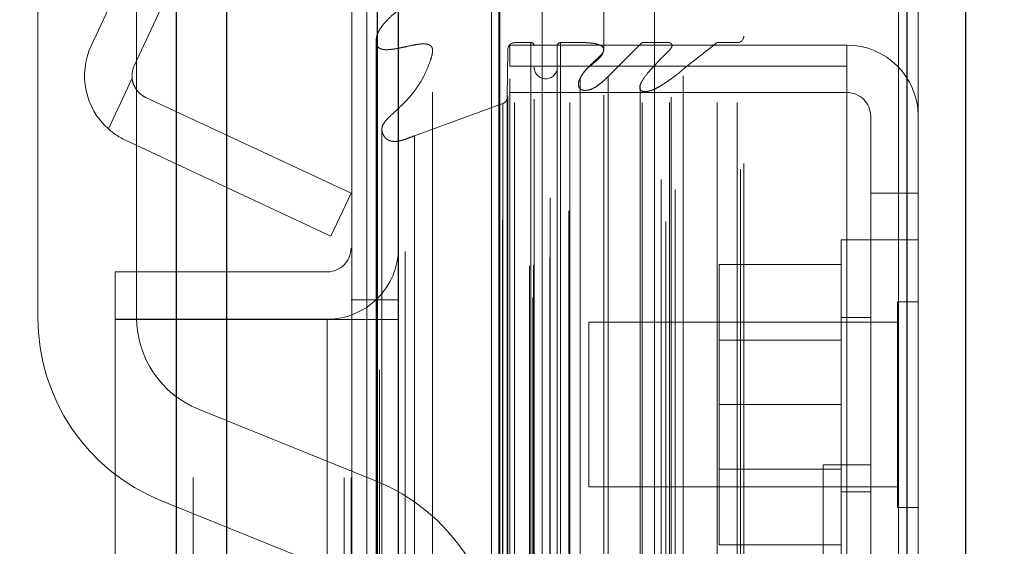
# Model space of a CAD drawing. Header units: inches. Extents: x 0.2 to 10.8, y 0.2 to 8.2.
# Tile 69 of 171: x 2.0277 to 2.1024, y 5.3361 to 5.3761. Entities that reach past the tile are written whole.
import ezdxf

# ---------------------------------------------------------------- set-up
doc = ezdxf.new("R2010")
doc.units = ezdxf.units.IN
doc.header["$MEASUREMENT"] = 0
doc.linetypes.add('HIDDEN', pattern=[0.07500000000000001, 0.05, -0.025])
doc.layers.add('DIMENSIONS', color=140, linetype='Continuous')
doc.layers.add('SLD-0', color=179, linetype='Continuous')
doc.styles.add('SLDTEXTSTYLE0', font='TXT', dxfattribs={"width": 0.7})
doc.dimstyles.new('SLDDIMSTYLE1', dxfattribs={"dimtxt": 0.0849609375, "dimasz": 0.13, "dimexe": 0, "dimexo": 0.0625, "dimgap": 0.021240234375, "dimtad": 0, "dimtih": 1, "dimtoh": 1, "dimlfac": 20, "dimrnd": 1e-09, "dimzin": 12, "dimdsep": 46, "dimtxsty": 'SLDTEXTSTYLE0', "dimsah": 1, "dimcen": 0.09, "dimadec": 0, "dimazin": 3, "dimtfac": 1, "dimtmove": 0, "dimatfit": 0, "dimfxl": 0, "dimfrac": 2, "dimtolj": 1, "dimtzin": 12, "dimarcsym": 0})

# ---------------------------------------------------------------- blocks, each defined once
blk = doc.blocks.new('_D_5')
at = {"layer": 'DIMENSIONS'}
for p, q in [((1.965326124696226, 5.284827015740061), (1.965326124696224, 5.739583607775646)), ((2.056426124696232, 5.452570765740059), (2.05642612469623, 5.739583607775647)), ((1.965326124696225, 5.614583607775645), (1.715326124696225, 5.614583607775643)), ((2.056426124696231, 5.614583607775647), (2.253757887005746, 5.614583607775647)), ((2.368890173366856, 5.614583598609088), (2.340360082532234, 5.614583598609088)), ((2.340360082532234, 5.614583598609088), (2.340360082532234, 5.479552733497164)), ((2.621359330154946, 5.614583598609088), (2.649889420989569, 5.614583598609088)), ((2.649889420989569, 5.614583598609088), (2.649889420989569, 5.479552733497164)), ((2.340360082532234, 5.479552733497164), (2.368890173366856, 5.479552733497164)), ((2.649889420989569, 5.479552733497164), (2.621359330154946, 5.479552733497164))]:
    blk.add_line(p, q, dxfattribs=at)
for points in [[(1.965326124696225, 5.614583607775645), (1.835326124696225, 5.634583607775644), (1.835326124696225, 5.594583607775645)], [(2.056426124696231, 5.614583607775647), (2.186426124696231, 5.594583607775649), (2.186426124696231, 5.634583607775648)]]:
    blk.add_solid(points, dxfattribs=at)
at = {"layer": 'DIMENSIONS', "char_height": 0.08333333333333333, "attachment_point": 1, "style": 'SLDTEXTSTYLE0'}
for s, insert in [('1.82', (2.368890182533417, 5.741025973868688)), ('46.3', (2.368890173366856, 5.586975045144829))]:
    blk.add_mtext(s, dxfattribs=dict(at, insert=insert))

msp = doc.modelspace()

# ---------------------------------------------------------------- linework, layer by layer
at = {"layer": 'SLD-0', "linetype": 'Continuous', "lineweight": 25}
for p, q in [((2.039580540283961, 3.041320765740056), (2.039580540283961, 5.408818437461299)), ((2.043398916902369, 3.041320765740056), (2.043398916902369, 5.408110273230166)), ((2.05484450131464, 3.041320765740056), (2.054844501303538, 5.402726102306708)), ((2.056426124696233, 3.041320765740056), (2.056426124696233, 5.402570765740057)), ((2.064107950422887, 5.387156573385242), (2.064107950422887, 3.056991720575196)), ((2.095020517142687, 5.381705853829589), (2.095020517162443, 3.062442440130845)), ((2.099482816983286, 5.379938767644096), (2.099482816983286, 3.064209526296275))]:
    msp.add_line(p, q, dxfattribs=at)
at = {"layer": 'SLD-0', "linetype": 'HIDDEN', "lineweight": 18}
for p, q in [((2.039580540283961, 5.408818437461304), (2.039580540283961, 3.04132076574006)), ((2.039580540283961, 5.408818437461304), (2.039580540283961, 3.04132076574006)), ((2.039580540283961, 3.041320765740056), (2.039580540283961, 5.408818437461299)), ((2.040853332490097, 3.04132076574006), (2.040853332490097, 5.408110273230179)), ((2.040853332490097, 3.041320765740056), (2.040853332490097, 5.408110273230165)), ((2.043398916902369, 3.04132076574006), (2.043398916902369, 5.408110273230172)), ((2.052298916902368, 3.04132076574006), (2.052298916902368, 5.402726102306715)), ((2.052298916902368, 3.041320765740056), (2.052298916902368, 5.402726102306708)), ((2.05484450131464, 3.04132076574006), (2.05484450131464, 5.402726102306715)), ((2.052826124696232, 3.041320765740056), (2.052826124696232, 5.402570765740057)), ((2.033104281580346, 5.374102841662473), (2.045275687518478, 5.400204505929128)), ((2.036366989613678, 5.372581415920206), (2.048538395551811, 5.398683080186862)), ((2.054997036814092, 3.049509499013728), (2.054997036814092, 5.394638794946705)), ((2.066643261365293, 3.054991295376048), (2.066643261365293, 5.389156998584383)), ((2.066643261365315, 3.054991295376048), (2.066643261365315, 5.389156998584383)), ((2.072019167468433, 5.373804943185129), (2.072019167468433, 5.388185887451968)), ((2.063482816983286, 5.38715657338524), (2.063482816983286, 3.056991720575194)), ((2.066388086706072, 3.057393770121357), (2.066388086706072, 5.386754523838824)), ((2.066693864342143, 3.057447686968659), (2.066693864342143, 5.386700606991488)), ((2.056950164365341, 3.058483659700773), (2.056950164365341, 5.385666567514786)), ((2.067925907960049, 3.058032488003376), (2.067925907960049, 5.386115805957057)), ((2.067330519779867, 5.385368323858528), (2.067330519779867, 3.058784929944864)), ((2.054032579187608, 5.383835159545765), (2.054032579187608, 3.06030776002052)), ((2.064046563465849, 5.383740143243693), (2.064046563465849, 3.060408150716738)), ((2.064062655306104, 3.060282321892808), (2.064062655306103, 5.383865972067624)), ((2.064333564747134, 3.060860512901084), (2.064333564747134, 5.383287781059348)), ((2.064333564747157, 3.060860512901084), (2.064333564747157, 5.383287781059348)), ((2.076730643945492, 3.060770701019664), (2.076730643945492, 5.383377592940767)), ((2.029049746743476, 5.382421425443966), (2.029049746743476, 5.353463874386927)), ((2.036549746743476, 5.353463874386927), (2.036549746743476, 5.382421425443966)), ((2.069364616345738, 3.061577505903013), (2.069364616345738, 5.382574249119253)), ((2.075871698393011, 5.382823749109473), (2.075871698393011, 3.061327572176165)), ((2.094395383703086, 5.381705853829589), (2.094395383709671, 3.062442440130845)), ((2.094395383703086, 3.062442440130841), (2.094395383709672, 5.381705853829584)), ((2.095020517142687, 3.062442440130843), (2.095020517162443, 5.381705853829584)), ((2.067944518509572, 3.062560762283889), (2.067944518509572, 5.381587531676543)), ((2.077438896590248, 3.063195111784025), (2.077438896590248, 5.380935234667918)), ((2.076380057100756, 3.063952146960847), (2.076380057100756, 5.380196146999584)), ((2.082390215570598, 3.064733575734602), (2.082390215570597, 5.37941471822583)), ((2.095882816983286, 5.379938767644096), (2.095882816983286, 3.064209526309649)), ((2.059012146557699, 3.065247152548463), (2.059012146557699, 5.378899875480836)), ((2.082649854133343, 3.065172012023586), (2.082649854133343, 5.378976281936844)), ((2.054735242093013, 5.374575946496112), (2.054735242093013, 3.069573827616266)), ((2.066486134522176, 5.3743459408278), (2.065241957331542, 5.3743459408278)), ((2.065241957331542, 3.069802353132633), (2.065241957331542, 5.3743459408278)), ((2.065241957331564, 3.069802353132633), (2.065241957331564, 5.3743459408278)), ((2.066486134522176, 5.3743459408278), (2.066486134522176, 3.069802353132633)), ((2.066486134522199, 3.069802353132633), (2.066486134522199, 5.3743459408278)), ((2.069440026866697, 5.3743459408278), (2.068736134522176, 5.3743459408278)), ((2.068736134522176, 3.069802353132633), (2.068736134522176, 5.3743459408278)), ((2.068736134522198, 5.3743459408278), (2.068736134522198, 3.069802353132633)), ((2.069440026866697, 3.069802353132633), (2.069440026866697, 5.3743459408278)), ((2.074942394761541, 5.3743459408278), (2.072347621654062, 5.371768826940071)), ((2.077009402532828, 5.3743459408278), (2.07494239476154, 5.3743459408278)), ((2.07494239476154, 3.069802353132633), (2.07494239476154, 5.3743459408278)), ((2.077009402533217, 3.069802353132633), (2.077009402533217, 5.374345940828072)), ((2.08063030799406, 5.3743459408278), (2.078045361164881, 5.372326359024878)), ((2.082149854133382, 5.3743459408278), (2.08063030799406, 5.3743459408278)), ((2.080630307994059, 3.069802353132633), (2.08063030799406, 5.3743459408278)), ((2.082149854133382, 3.069802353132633), (2.082149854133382, 5.3743459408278)), ((2.082149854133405, 3.069802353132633), (2.082149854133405, 5.3743459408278)), ((2.064736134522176, 5.373845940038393), (2.064693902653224, 5.370198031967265)), ((2.064736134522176, 3.070302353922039), (2.064736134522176, 5.373845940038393)), ((2.064736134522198, 3.070302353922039), (2.064736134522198, 5.373845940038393)), ((2.06488281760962, 5.374157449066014), (2.09048281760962, 5.374157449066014)), ((2.06488281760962, 5.372549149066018), (2.06488281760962, 5.374157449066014)), ((2.066736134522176, 3.070052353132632), (2.066736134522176, 5.374095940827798)), ((2.068486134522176, 5.374095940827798), (2.068486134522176, 3.070052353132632)), ((2.072019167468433, 3.070352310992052), (2.072019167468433, 5.373804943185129)), ((2.077136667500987, 3.070199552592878), (2.077136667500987, 5.37394924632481)), ((2.09048281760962, 5.372549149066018), (2.09048281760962, 5.374157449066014)), ((2.06488281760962, 5.372549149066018), (2.09048281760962, 5.372549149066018)), ((2.06488281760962, 3.071599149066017), (2.06488281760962, 5.372549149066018)), ((2.07804536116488, 3.071821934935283), (2.07804536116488, 5.372326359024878)), ((2.09048281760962, 5.330549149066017), (2.09048281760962, 5.372549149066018)), ((2.034407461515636, 5.367787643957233), (2.03620680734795, 5.371646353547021)), ((2.03620680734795, 5.371646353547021), (2.034407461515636, 5.367787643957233)), ((2.03440746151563, 5.367787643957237), (2.036206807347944, 5.371646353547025)), ((2.036206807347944, 5.371646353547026), (2.03440746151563, 5.367787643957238)), ((2.034407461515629, 5.367787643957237), (2.036206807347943, 5.371646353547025)), ((2.036206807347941, 5.371646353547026), (2.034407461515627, 5.367787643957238)), ((2.070214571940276, 5.371620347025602), (2.070214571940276, 5.371598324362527)), ((2.070214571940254, 5.371598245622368), (2.070214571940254, 3.072533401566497)), ((2.07234762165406, 3.072379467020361), (2.07234762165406, 5.371768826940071)), ((2.072347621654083, 3.072379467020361), (2.072347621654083, 5.371768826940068)), ((2.06488281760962, 5.370557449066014), (2.09048281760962, 5.370557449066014)), ((2.074781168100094, 5.37110872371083), (2.074781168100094, 3.073040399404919)), ((2.037237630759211, 5.370189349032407), (2.052826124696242, 5.362920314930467)), ((2.064365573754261, 5.369734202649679), (2.057650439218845, 5.367279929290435)), ((2.064365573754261, 3.074414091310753), (2.064365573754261, 5.369734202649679)), ((2.064365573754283, 3.074414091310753), (2.064365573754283, 5.369734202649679)), ((2.064693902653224, 3.073950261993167), (2.064693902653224, 5.370198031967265)), ((2.064693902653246, 3.073950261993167), (2.064693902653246, 5.370198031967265)), ((2.09228281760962, 5.368757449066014), (2.09228281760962, 5.362907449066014)), ((2.055170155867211, 5.367747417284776), (2.055170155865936, 3.076420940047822)), ((2.055170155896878, 5.367726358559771), (2.055170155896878, 3.076401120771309)), ((2.051304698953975, 5.359657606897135), (2.035716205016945, 5.366926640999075)), ((2.057650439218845, 3.076868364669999), (2.057650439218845, 5.367279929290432)), ((2.052826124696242, 5.362920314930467), (2.051304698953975, 5.359657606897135)), ((2.09228281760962, 5.362907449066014), (2.09588281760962, 5.362907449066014)), ((2.09228281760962, 5.362907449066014), (2.09228281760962, 5.330549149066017)), ((2.0900328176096, 5.359357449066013), (2.0900328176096, 5.334357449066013)), ((2.0922828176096, 5.359357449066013), (2.0900328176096, 5.359357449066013)), ((2.09588281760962, 5.359357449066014), (2.09228281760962, 5.359357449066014)), ((2.0900328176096, 5.357507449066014), (2.0807828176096, 5.357507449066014)), ((2.0807828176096, 5.357507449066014), (2.0807828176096, 5.346857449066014)), ((2.034926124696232, 5.356941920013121), (2.034926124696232, 5.353341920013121)), ((2.051026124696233, 5.356941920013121), (2.034926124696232, 5.356941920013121)), ((2.052826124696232, 5.354820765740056), (2.056426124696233, 5.354820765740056)), ((2.094320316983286, 5.354669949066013), (2.094320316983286, 5.339044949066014)), ((2.095882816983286, 5.354669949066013), (2.094320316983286, 5.354669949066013)), ((2.051026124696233, 5.353341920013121), (2.034926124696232, 5.353341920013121)), ((2.034926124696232, 5.353320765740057), (2.034926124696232, 5.162995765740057)), ((2.034926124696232, 5.353320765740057), (2.051026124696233, 5.353320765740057)), ((2.051026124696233, 3.090770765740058), (2.051026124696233, 5.35332076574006)), ((2.051026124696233, 3.090770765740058), (2.051026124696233, 5.35332076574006)), ((2.051026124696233, 3.090770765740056), (2.051026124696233, 5.353320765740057)), ((2.051026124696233, 3.090770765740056), (2.051026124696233, 5.353320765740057)), ((2.051026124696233, 5.353320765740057), (2.052826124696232, 5.353320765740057)), ((2.052826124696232, 5.353320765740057), (2.056426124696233, 5.353320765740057)), ((2.0922828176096, 5.353482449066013), (2.0900328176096, 5.353482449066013)), ((2.070882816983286, 5.353107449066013), (2.070882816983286, 5.340607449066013)), ((2.094320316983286, 5.353107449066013), (2.070882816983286, 5.353107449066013)), ((2.090032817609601, 5.351754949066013), (2.080782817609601, 5.351754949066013)), ((2.05467354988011, 5.341077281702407), (2.04123784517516, 5.346510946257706)), ((2.0900328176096, 5.346857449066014), (2.0807828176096, 5.346857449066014)), ((2.0807828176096, 5.346857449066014), (2.0807828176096, 5.336207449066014)), ((2.08868281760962, 5.274572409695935), (2.08868281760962, 5.342272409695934)), ((2.09228281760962, 5.342272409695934), (2.08868281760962, 5.342272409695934)), ((2.080782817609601, 5.341959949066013), (2.090032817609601, 5.341959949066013)), ((2.070882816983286, 5.340607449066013), (2.094320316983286, 5.340607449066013)), ((2.0900328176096, 5.340232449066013), (2.0922828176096, 5.340232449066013)), ((2.038425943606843, 5.339558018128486), (2.051861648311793, 5.334124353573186)), ((2.094320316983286, 5.339044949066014), (2.095882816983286, 5.339044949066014)), ((2.0900328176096, 5.336207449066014), (2.0807828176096, 5.336207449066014))]:
    msp.add_line(p, q, dxfattribs=at)
at = {"layer": 'SLD-0', "linetype": 'HIDDEN', "lineweight": 18, "flags": 128}
for points in [[(2.052892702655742, 5.394673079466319), (2.052892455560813, 4.23133707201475), (2.052892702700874, 3.04946498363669)], [(2.052892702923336, 5.394672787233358), (2.052892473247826, 4.209894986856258), (2.05289270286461, 3.049473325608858)], [(2.054032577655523, 5.383848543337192), (2.054032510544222, 4.269483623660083), (2.054032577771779, 3.060300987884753)], [(2.054735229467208, 5.374574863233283), (2.054734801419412, 4.19770549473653), (2.054735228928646, 3.069574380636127)], [(2.059004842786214, 3.070591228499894), (2.059004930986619, 4.212786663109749), (2.059004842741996, 5.373551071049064)]]:
    msp.add_lwpolyline(points, dxfattribs=at)
at = {"layer": 'SLD-0', "linetype": 'HIDDEN', "lineweight": 18}
for centre, radius, start, end in [((2.065241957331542, 5.373840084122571), 0.0005058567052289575, 90, 179.3367158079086), ((2.066486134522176, 5.374095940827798), 0.0002500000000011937, 0, 90), ((2.068736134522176, 5.374095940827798), 0.0002500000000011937, 90, 180), ((2.082149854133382, 5.374845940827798), 0.0004999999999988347, 270.0000000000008, 0), ((2.037998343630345, 5.371820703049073), 0.005400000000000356, 154.9999999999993, 228.3193493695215), ((2.09048281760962, 5.368757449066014), 0.005400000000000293, 0, 90), ((2.037998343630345, 5.371820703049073), 0.001800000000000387, 155.0000000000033, 185.5584317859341), ((2.067611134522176, 5.372470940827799), 0.0008750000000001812, 180, 0), ((2.09048281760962, 5.368757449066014), 0.001800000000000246, 0, 90), ((2.064193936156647, 5.370203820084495), 0.0005000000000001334, 290.0765427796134, 359.3367158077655), ((2.051026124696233, 5.358741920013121), 0.005399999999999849, 270.0000000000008, 0), ((2.051026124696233, 5.358741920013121), 0.001800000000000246, 270.0000000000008, 0), ((2.044049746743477, 5.353463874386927), 0.01500000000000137, 180, 247.9806186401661), ((2.044049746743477, 5.353463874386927), 0.00750000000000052, 180, 247.9806186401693), ((2.049049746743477, 5.327171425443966), 0.01500000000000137, 0, 67.98061864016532)]:
    msp.add_arc(centre, radius, start, end, dxfattribs=at)
for points, knots in [([(2.057650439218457, 5.367279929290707), (2.057506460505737, 5.367220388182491), (2.057244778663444, 5.367112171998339), (2.056877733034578, 5.366984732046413), (2.056580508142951, 5.366895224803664), (2.056329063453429, 5.366846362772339), (2.056106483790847, 5.366832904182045), (2.055887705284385, 5.366859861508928), (2.055681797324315, 5.366927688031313), (2.055499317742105, 5.367041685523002), (2.055342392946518, 5.367219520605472), (2.055196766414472, 5.367485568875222), (2.055140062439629, 5.36785437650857), (2.055307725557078, 5.368232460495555), (2.055637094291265, 5.368627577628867), (2.056081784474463, 5.369026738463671), (2.05657550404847, 5.369484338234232), (2.057014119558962, 5.369920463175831), (2.057408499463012, 5.370363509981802), (2.057785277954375, 5.370846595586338), (2.058180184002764, 5.371460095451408), (2.058545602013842, 5.372186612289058), (2.058825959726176, 5.372877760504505), (2.058996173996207, 5.373440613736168), (2.059041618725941, 5.373794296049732), (2.05896736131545, 5.374016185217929), (2.058862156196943, 5.374134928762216), (2.058721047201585, 5.374202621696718), (2.058552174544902, 5.374243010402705), (2.058351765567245, 5.374259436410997), (2.058107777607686, 5.374246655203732), (2.057772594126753, 5.374200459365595), (2.057291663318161, 5.374109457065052), (2.056763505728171, 5.373987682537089), (2.056265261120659, 5.373886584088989), (2.05588168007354, 5.373828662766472), (2.055563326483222, 5.373801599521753), (2.055305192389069, 5.373817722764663), (2.055091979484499, 5.373868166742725), (2.054910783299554, 5.373960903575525), (2.054804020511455, 5.374106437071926), (2.054728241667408, 5.374317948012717), (2.054721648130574, 5.374678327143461), (2.054876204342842, 5.375157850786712), (2.055207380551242, 5.37566040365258), (2.055624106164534, 5.376126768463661), (2.056120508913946, 5.376574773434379), (2.056686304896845, 5.377014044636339), (2.057321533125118, 5.377440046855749), (2.057911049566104, 5.377803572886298), (2.058410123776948, 5.378020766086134), (2.058674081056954, 5.378187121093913), (2.058801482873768, 5.378318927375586), (2.058877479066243, 5.378421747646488), (2.058953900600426, 5.378562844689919), (2.059015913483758, 5.378777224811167), (2.059018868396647, 5.379123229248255), (2.058855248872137, 5.37955578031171), (2.058514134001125, 5.380006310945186), (2.05805284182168, 5.380423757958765), (2.05746295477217, 5.380826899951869), (2.056816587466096, 5.381167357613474), (2.056231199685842, 5.381420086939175), (2.05581064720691, 5.381614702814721), (2.05551569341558, 5.381781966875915), (2.05526078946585, 5.381948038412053), (2.055016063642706, 5.382135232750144), (2.0547563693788, 5.382379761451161), (2.054523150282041, 5.382650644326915), (2.054327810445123, 5.382937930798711), (2.054173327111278, 5.383236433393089), (2.054065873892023, 5.383540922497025), (2.054020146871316, 5.383852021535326), (2.054038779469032, 5.384105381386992), (2.054135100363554, 5.384280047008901), (2.054253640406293, 5.384376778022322), (2.054406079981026, 5.384445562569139), (2.05457941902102, 5.384485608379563), (2.054738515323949, 5.384494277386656), (2.054935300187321, 5.384489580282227), (2.055229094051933, 5.384466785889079), (2.055596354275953, 5.384429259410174), (2.055965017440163, 5.384401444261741), (2.056259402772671, 5.384420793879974), (2.056528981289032, 5.384522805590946), (2.056775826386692, 5.384724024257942), (2.056901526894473, 5.385069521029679), (2.056951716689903, 5.385469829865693), (2.056951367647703, 5.385877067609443), (2.05691643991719, 5.386286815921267), (2.056862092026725, 5.386697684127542), (2.056797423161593, 5.387109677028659), (2.056690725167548, 5.387767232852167), (2.056593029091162, 5.388563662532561), (2.056380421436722, 5.389373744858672), (2.056135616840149, 5.389929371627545), (2.05588037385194, 5.390340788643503), (2.055603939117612, 5.39070016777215), (2.055296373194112, 5.39104813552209), (2.054966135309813, 5.391385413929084), (2.054635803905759, 5.391720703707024), (2.054131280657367, 5.392273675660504), (2.053566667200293, 5.393133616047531), (2.053120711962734, 5.393991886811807), (2.052923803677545, 5.394560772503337), (2.052865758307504, 5.39475959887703), (2.052858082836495, 5.394909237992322), (2.052875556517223, 5.395021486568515), (2.052923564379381, 5.395111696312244), (2.053015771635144, 5.395183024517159), (2.053210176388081, 5.395209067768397), (2.053452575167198, 5.395177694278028), (2.053749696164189, 5.395106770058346), (2.054095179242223, 5.394992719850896), (2.054523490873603, 5.394836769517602), (2.054829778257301, 5.394708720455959), (2.054997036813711, 5.394638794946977)], [0, 0, 0, 0, 0.008873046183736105, 0.01612679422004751, 0.02174796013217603, 0.02591860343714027, 0.02987558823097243, 0.0335453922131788, 0.03754946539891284, 0.04179968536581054, 0.04628166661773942, 0.05341961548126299, 0.06299658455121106, 0.07323931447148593, 0.08260003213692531, 0.09720883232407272, 0.1117946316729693, 0.1261466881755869, 0.136871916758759, 0.1507998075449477, 0.1678347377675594, 0.1875614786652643, 0.2086080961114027, 0.2218165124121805, 0.2309010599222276, 0.2350736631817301, 0.2384455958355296, 0.2411794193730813, 0.2441498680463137, 0.2477433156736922, 0.2518385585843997, 0.2570824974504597, 0.2659012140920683, 0.2782939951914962, 0.2865189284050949, 0.2934388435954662, 0.2991001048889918, 0.3035105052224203, 0.3070474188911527, 0.310955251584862, 0.3152941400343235, 0.3187918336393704, 0.3274070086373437, 0.3420059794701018, 0.3552752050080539, 0.3690496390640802, 0.3833209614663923, 0.3981625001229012, 0.4136344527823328, 0.429774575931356, 0.4393099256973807, 0.4453683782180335, 0.4483669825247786, 0.4505468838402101, 0.4543749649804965, 0.4597943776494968, 0.4667685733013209, 0.4800637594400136, 0.4927991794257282, 0.5050022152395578, 0.5198626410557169, 0.5362739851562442, 0.5475829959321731, 0.5565626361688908, 0.5631364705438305, 0.5674049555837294, 0.5747428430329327, 0.5823646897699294, 0.5902860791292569, 0.5985304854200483, 0.6063375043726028, 0.6141222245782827, 0.6218978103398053, 0.6298538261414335, 0.6328975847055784, 0.6359322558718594, 0.6390937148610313, 0.6423157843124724, 0.6455564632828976, 0.6475397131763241, 0.652793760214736, 0.6612459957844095, 0.6672389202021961, 0.6724199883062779, 0.6768135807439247, 0.682654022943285, 0.692383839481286, 0.7026450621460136, 0.7128268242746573, 0.7230976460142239, 0.7334361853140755, 0.7438265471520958, 0.7542626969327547, 0.7831951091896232, 0.8037540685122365, 0.8158750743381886, 0.8271342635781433, 0.8374359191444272, 0.8467396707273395, 0.8577644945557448, 0.8680831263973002, 0.8775727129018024, 0.9073634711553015, 0.9387904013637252, 0.9462852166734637, 0.9513678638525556, 0.9541619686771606, 0.9573459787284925, 0.9596851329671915, 0.9612900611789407, 0.9645195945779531, 0.9694227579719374, 0.974403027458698, 0.9811009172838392, 0.9896795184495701, 1, 1, 1, 1]), ([(2.072347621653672, 5.371768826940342), (2.07223526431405, 5.371659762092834), (2.072026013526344, 5.371456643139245), (2.07170167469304, 5.371195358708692), (2.071411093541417, 5.370984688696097), (2.071143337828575, 5.37083234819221), (2.070897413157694, 5.37075158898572), (2.070674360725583, 5.370715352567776), (2.070473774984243, 5.370715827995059), (2.070290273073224, 5.37077241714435), (2.070166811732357, 5.370900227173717), (2.070093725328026, 5.371078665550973), (2.070084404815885, 5.37130267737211), (2.070171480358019, 5.371552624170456), (2.070314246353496, 5.371814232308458), (2.070511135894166, 5.37210209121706), (2.070781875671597, 5.372413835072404), (2.071107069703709, 5.372744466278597), (2.07144583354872, 5.373049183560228), (2.071724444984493, 5.373311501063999), (2.071892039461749, 5.373515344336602), (2.071994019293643, 5.373679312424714), (2.0720355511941, 5.373826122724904), (2.071978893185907, 5.373967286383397), (2.071891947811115, 5.374061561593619), (2.071806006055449, 5.374119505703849), (2.071714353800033, 5.374165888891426), (2.071610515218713, 5.37420525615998), (2.071492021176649, 5.374238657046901), (2.071375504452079, 5.374264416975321), (2.071264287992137, 5.374284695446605), (2.071159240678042, 5.374300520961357), (2.07102338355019, 5.374317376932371), (2.070854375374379, 5.374332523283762), (2.070649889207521, 5.374344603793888), (2.070444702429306, 5.374352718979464), (2.070218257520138, 5.374357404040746), (2.069882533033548, 5.374358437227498), (2.069616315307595, 5.374350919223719), (2.069440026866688, 5.374345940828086)], [0, 0, 0, 0, 0.05461059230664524, 0.1017050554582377, 0.1411586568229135, 0.1734475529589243, 0.1995257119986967, 0.2192194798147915, 0.2383100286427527, 0.2563555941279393, 0.2750435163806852, 0.2964640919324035, 0.3300968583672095, 0.3645634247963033, 0.4008671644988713, 0.4443196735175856, 0.4937191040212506, 0.5490610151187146, 0.6073173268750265, 0.6521562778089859, 0.6833401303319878, 0.7016403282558, 0.7234445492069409, 0.741814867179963, 0.7572078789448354, 0.7691491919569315, 0.7773549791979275, 0.790063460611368, 0.8024455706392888, 0.8142380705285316, 0.8252373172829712, 0.8354531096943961, 0.8449615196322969, 0.864543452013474, 0.8841319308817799, 0.903797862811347, 0.9235421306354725, 0.9493698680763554, 1, 1, 1, 1]), ([(2.078045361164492, 5.372326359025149), (2.077980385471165, 5.372266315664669), (2.077850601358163, 5.372146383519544), (2.077641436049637, 5.371976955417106), (2.077426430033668, 5.371812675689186), (2.077207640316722, 5.371652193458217), (2.076988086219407, 5.371492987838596), (2.076765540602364, 5.371337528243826), (2.076537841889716, 5.371187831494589), (2.076275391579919, 5.371027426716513), (2.07598988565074, 5.370871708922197), (2.07569245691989, 5.370736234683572), (2.075435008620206, 5.370654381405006), (2.075224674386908, 5.370627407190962), (2.075054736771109, 5.370631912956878), (2.07491029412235, 5.370664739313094), (2.074798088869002, 5.370755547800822), (2.074735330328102, 5.370893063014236), (2.074751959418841, 5.371043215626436), (2.074802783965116, 5.371187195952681), (2.074945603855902, 5.371500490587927), (2.075362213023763, 5.372065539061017), (2.075960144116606, 5.372723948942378), (2.076484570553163, 5.373254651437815), (2.076801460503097, 5.373573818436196), (2.07702030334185, 5.373778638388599), (2.077144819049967, 5.373948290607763), (2.077204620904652, 5.37407392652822), (2.077202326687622, 5.374183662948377), (2.0771446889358, 5.374261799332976), (2.077078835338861, 5.374313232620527), (2.077030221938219, 5.374336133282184), (2.077009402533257, 5.374345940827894)], [0, 0, 0, 0, 0.03196267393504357, 0.06384306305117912, 0.09557510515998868, 0.1270600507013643, 0.1582197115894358, 0.1891082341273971, 0.2198099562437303, 0.2503837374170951, 0.2921714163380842, 0.3271640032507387, 0.3551312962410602, 0.3760526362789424, 0.3905024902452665, 0.405556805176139, 0.4210712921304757, 0.4381167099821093, 0.4626969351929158, 0.4836345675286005, 0.5007231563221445, 0.6025883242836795, 0.7504184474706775, 0.8305027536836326, 0.8762067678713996, 0.9146621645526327, 0.9387349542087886, 0.9563171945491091, 0.9703950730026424, 0.9824137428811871, 0.9924684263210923, 1, 1, 1, 1]), ([(2.072010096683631, 5.373804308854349), (2.07200692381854, 5.373772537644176), (2.071952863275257, 5.373231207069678), (2.07089034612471, 5.372651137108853), (2.070341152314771, 5.371922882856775), (2.070219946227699, 5.371631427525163), (2.070215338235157, 5.371620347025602)], [0, 0, 0, 0, 0.03739048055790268, 0.6370739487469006, 0.9862023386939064, 1, 1, 1, 1]), ([(2.03620680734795, 5.371646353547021), (2.036222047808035, 5.371489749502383), (2.0362571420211, 5.371338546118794), (2.036365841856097, 5.371046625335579), (2.036439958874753, 5.370906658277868), (2.036619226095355, 5.370653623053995), (2.036727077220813, 5.370537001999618), (2.036965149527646, 5.37033863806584), (2.037095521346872, 5.370255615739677), (2.037237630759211, 5.370189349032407)], [0, 0, 0, 0, 0.25, 0.25, 0.5, 0.5, 0.75, 0.75, 1, 1, 1, 1])]:
    msp.add_open_spline(points, degree=3, knots=knots, dxfattribs=at)
msp.add_open_spline([(2.035716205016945, 5.366926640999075), (2.035238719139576, 5.367149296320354), (2.034802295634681, 5.367436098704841), (2.034407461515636, 5.367787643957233)], degree=3, dxfattribs=at)

# ---------------------------------------------------------------- dimensions: what is measured, and where the dimension line sits
at = {"layer": 'DIMENSIONS'}
dim = msp.add_linear_dim(base=(2.056426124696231, 5.614583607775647), p1=(1.965326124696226, 5.234827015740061), p2=(2.056426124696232, 5.40257076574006), dimstyle='SLDDIMSTYLE1', dxfattribs=at)
dim.commit()
dim.dimension.update_dxf_attribs({"geometry": '_D_5', "text_midpoint": (2.495124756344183, 5.614583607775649), "dimtype": 160})

doc.saveas('drawing.dxf')
